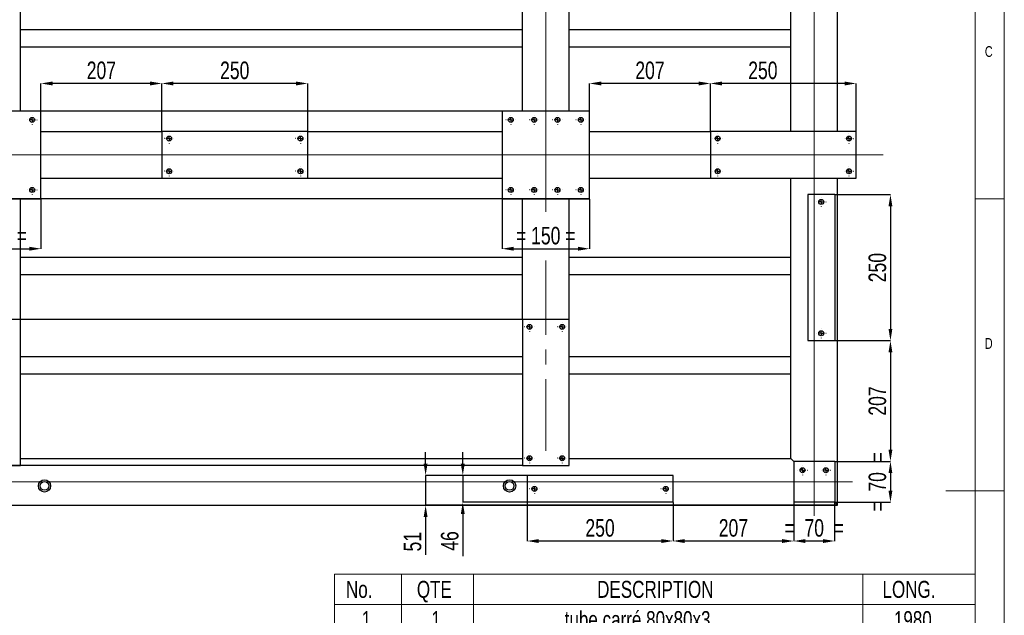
# Model space of a CAD drawing. Header units: millimetres. Extents: x 5 to 3649, y 4 to 418.
# Tile 50 of 105: x 1639 to 1808, y 188 to 290. Entities that reach past the tile are written whole.
import ezdxf

# ---------------------------------------------------------------- set-up
doc = ezdxf.new("R2010")
doc.units = ezdxf.units.MM
doc.header["$PDSIZE"] = -1
doc.linetypes.add('CENTERX2', pattern=[20.32, 12.7, -2.54, 2.54, -2.54])
for name, color, linetype in [('COTES', 1, 'Continuous'), ('NOTES', 6, 'Continuous'), ('TRAIT-FINS', 9, 'Continuous'), ('TRAIT-MIXTES', 3, 'CENTERX2')]:
    doc.layers.add(name, color=color, linetype=linetype)
doc.layers.add('TRAIT-FORT', color=4, linetype='Continuous', lineweight=25)
doc.styles.add('SLDTEXTSTYLE0', font='TXT', dxfattribs={"width": 0.75})
doc.dimstyles.new('SLDDIMSTYLE0', dxfattribs={"dimtxt": 3, "dimasz": 2, "dimexe": 0, "dimexo": 0.0625, "dimgap": 0.75, "dimtad": 1, "dimdec": 0, "dimlfac": 10, "dimrnd": 1e-09, "dimzin": 12, "dimdsep": 46, "dimtxsty": 'SLDTEXTSTYLE0', "dimsah": 1, "dimcen": 0.09, "dimadec": 0, "dimazin": 3, "dimtfac": 1, "dimtdec": 0, "dimtofl": 0, "dimtmove": 0, "dimatfit": 3, "dimfxl": 1, "dimfrac": 2, "dimtolj": 1, "dimtzin": 12, "dimarcsym": 0})
doc.dimstyles.new('SLDDIMSTYLE1', dxfattribs={"dimtxt": 3, "dimasz": 2, "dimexe": 0, "dimexo": 0.0625, "dimgap": 0.75, "dimtad": 1, "dimdec": 0, "dimlfac": 10, "dimrnd": 1e-09, "dimzin": 12, "dimdsep": 46, "dimtxsty": 'SLDTEXTSTYLE0', "dimsah": 1, "dimcen": 0.09, "dimadec": 0, "dimazin": 3, "dimtfac": 1, "dimtdec": 0, "dimtmove": 0, "dimatfit": 0, "dimfxl": 1, "dimfrac": 2, "dimtolj": 1, "dimtzin": 12, "dimarcsym": 0})

# ---------------------------------------------------------------- blocks, each defined once
blk = doc.blocks.new('SW_TABLEANNOTATION_2')
at = {"color": 0, "linetype": 'Continuous', "lineweight": 18}
for p, q in [((0, 0), (0, -123.43)), ((109.8, 0), (0, 0)), ((11.53, 0), (11.53, -5.19)), ((23.87, 0), (23.87, -5.19)), ((90.57, 0), (90.57, -5.19)), ((109.8, -123.43), (109.8, 0)), ((0, -5.19), (109.8, -5.19)), ((11.53, -5.19), (11.53, -123.43)), ((23.87, -5.19), (23.87, -123.43)), ((90.57, -5.19), (90.57, -123.43)), ((0, -10.37), (109.8, -10.37)), ((0, -15.56), (109.8, -15.56)), ((0, -20.74), (109.8, -20.74)), ((0, -25.93), (109.8, -25.93)), ((0, -31.11), (109.8, -31.11)), ((0, -36.3), (109.8, -36.3)), ((0, -41.48), (109.8, -41.48)), ((0, -46.67), (109.8, -46.67)), ((0, -51.85), (109.8, -51.85)), ((0, -57.04), (109.8, -57.04)), ((0, -62.92), (109.8, -62.92)), ((0, -68.8), (109.8, -68.8)), ((0, -74.68), (109.8, -74.68)), ((0, -80.56), (109.8, -80.56)), ((0, -86.44), (109.8, -86.44)), ((0, -92.32), (109.8, -92.32)), ((0, -97.51), (109.8, -97.51)), ((0, -102.69), (109.8, -102.69)), ((0, -107.88), (109.8, -107.88)), ((0, -113.06), (109.8, -113.06)), ((0, -118.25), (109.8, -118.25)), ((0, -123.43), (109.8, -123.43))]:
    blk.add_line(p, q, dxfattribs=at)
at = {"color": 0, "linetype": 'Continuous', "lineweight": 18, "attachment_point": 1, "style": 'SLDTEXTSTYLE0'}
for s, insert, char_height in [('No.', (1.99, -1.14), 2.91), ('QTE', (14.14, -1.14), 2.91), ('DESCRIPTION', (45.03, -1.14), 2.9104), ('LONG.', (93.93, -1.14), 2.91), ('1', (4.69, -6.32), 2.91), ('1', (16.62, -6.32), 2.91), ('tube carré 80x80x3', (39.47, -6.32), 2.9104), ('1980', (95.88, -6.32), 2.91), ('2', (4.69, -11.51), 2.91), ('1', (16.62, -11.51), 2.91), ('tube carré 80x80x3', (39.47, -11.51), 2.9104), ('1980', (95.88, -11.51), 2.91), ('3', (4.69, -16.69), 2.91), ('1', (16.62, -16.69), 2.91), ('tube carré 80x80x3', (39.47, -16.69), 2.9104), ('1490', (95.88, -16.69), 2.91), ('4', (4.69, -21.88), 2.91), ('1', (16.62, -21.88), 2.91), ('tube carré 80x80x3', (39.47, -21.88), 2.9104), ('1490', (95.88, -21.88), 2.91), ('tube carré 80x80x3', (39.47, -27.06), 2.9104), ('5', (4.69, -27.06), 2.91), ('1', (16.62, -27.06), 2.91), ('1330', (95.88, -27.06), 2.91), ('tube carré 80x80x3', (39.47, -32.25), 2.9104), ('6', (4.69, -32.25), 2.91), ('1', (16.62, -32.25), 2.91), ('1330', (95.88, -32.25), 2.91), ('tube carré 80x80x3', (39.47, -37.44), 2.9104), ('7', (4.69, -37.44), 2.91), ('1', (16.62, -37.44), 2.91), ('860', (96.96, -37.44), 2.91), ('tube carré 80x80x3', (39.47, -42.62), 2.9104), ('8', (4.69, -42.62), 2.91), ('1', (16.62, -42.62), 2.91), ('532.55', (94.27, -42.62), 2.91), ('9', (4.69, -47.81), 2.91), ('1', (16.62, -47.81), 2.91), ('tube carré 80x80x3', (39.47, -47.81), 2.9104), ('420', (96.96, -47.81), 2.91), ('10', (3.61, -52.99), 2.91), ('1', (16.62, -52.99), 2.91), ('tube carré 80x80x3', (39.47, -52.99), 2.9104), ('380', (96.96, -52.99), 2.91), ('11', (3.61, -58.17), 2.91), ('5', (16.62, -58.17), 2.91), ('Tube rectangulaire 60x30x3', (31.61, -58.17), 2.9104), ('860', (96.96, -58.17), 2.91), ('12', (3.61, -64.05), 2.91), ('5', (16.62, -64.05), 2.91), ('Tube rectangulaire 60x30x3', (31.61, -64.05), 2.9104), ('420', (96.96, -64.05), 2.91), ('13', (3.61, -69.93), 2.91), ('4', (16.62, -69.93), 2.91), ('Tube rectangulaire 60x30x3', (31.61, -69.93), 2.9104), ('380', (96.96, -69.93), 2.91), ('14', (3.61, -75.81), 2.91), ('1', (16.62, -75.81), 2.91), ('Cornière ailes égales 60X60X6', (29.35, -75.81), 2.9104), ('710', (96.96, -75.81), 2.91), ('15', (3.61, -81.69), 2.91), ('14', (15.55, -81.69), 2.91), ('TUBE 15x21 Lg:80', (41.77, -81.69), 2.9104), ('16', (3.61, -87.57), 2.91), ('1', (16.62, -87.57), 2.91), ('PLATINE Ep:6 240x100', (37.56, -87.57), 2.9104), ('17', (3.61, -93.46), 2.91), ('2', (16.62, -93.46), 2.91), ('PLATINE 150x150x12 DETAIL A', (30.39, -93.46), 2.9104), ('18', (3.61, -98.65), 2.91), ('7', (16.62, -98.65), 2.91), ('PLATINE 250x80x12 DETAIL B', (31.79, -98.65), 2.9104), ('19', (3.61, -103.83), 2.91), ('7', (16.62, -103.83), 2.91), ('PLATINE 250x46x12 DETAIL C', (31.33, -103.83), 2.9104), ('20', (3.61, -109.02), 2.91), ('1', (16.62, -109.02), 2.91), ('21', (3.61, -114.2), 2.91), ('2', (16.62, -114.2), 2.91), ('PLATINE 150x70x12 DETAIL D', (31.46, -114.2), 2.9104), ('22', (3.61, -119.39), 2.91), ('3', (16.62, -119.39), 2.91), ('PLATINE 70x70x12 DETAIL E', (32.94, -119.39), 2.9104)]:
    blk.add_mtext(s, dxfattribs=dict(at, insert=insert, char_height=char_height))
blk = doc.blocks.new('*D2114')
at = {"layer": 'COTES', "color": 0, "lineweight": -2, "transparency": 16777216}
for p, q in [((1736.97, 274.41), (1621.76, 274.41)), ((1621.76, 261.41), (1621.76, 272.41)), ((1736.97, 259.41), (1621.76, 259.41))]:
    blk.add_line(p, q, dxfattribs=at)
at = {"layer": 'COTES', "color": 0, "transparency": 16777216}
for points in [[(1621.42, 272.41), (1622.09, 272.41), (1621.76, 274.41)], [(1621.42, 261.41), (1622.09, 261.41), (1621.76, 259.41)]]:
    blk.add_solid(points, dxfattribs=at)
at = {"layer": 'Defpoints', "color": 0, "transparency": 16777216}
for p in [(1621.76, 274.41), (1737.03, 274.41), (1737.03, 259.41)]:
    blk.add_point(p, dxfattribs=at)
at = {"layer": 'COTES', "color": 0, "transparency": 16777216, "insert": (1618.01, 266.91), "char_height": 3, "attachment_point": 2, "rotation": 90, "style": 'SLDTEXTSTYLE0'}
blk.add_mtext('\\A1;= 150 =', dxfattribs=at)
blk = doc.blocks.new('*D2119')
at = {"layer": 'COTES', "color": 0, "lineweight": -2, "transparency": 16777216}
for p, q in [((1779.1, 235.11), (1788.59, 235.11)), ((1788.59, 233.11), (1788.59, 216.41)), ((1779.1, 214.41), (1788.59, 214.41))]:
    blk.add_line(p, q, dxfattribs=at)
at = {"layer": 'COTES', "color": 0, "transparency": 16777216}
for points in [[(1788.26, 233.11), (1788.92, 233.11), (1788.59, 235.11)], [(1788.26, 216.41), (1788.92, 216.41), (1788.59, 214.41)]]:
    blk.add_solid(points, dxfattribs=at)
at = {"layer": 'Defpoints', "color": 0, "transparency": 16777216}
for p in [(1779.03, 235.11), (1779.03, 214.41), (1788.59, 214.41)]:
    blk.add_point(p, dxfattribs=at)
at = {"layer": 'COTES', "color": 0, "transparency": 16777216, "insert": (1784.84, 224.76), "char_height": 3, "attachment_point": 2, "rotation": 90, "style": 'SLDTEXTSTYLE0'}
blk.add_mtext('\\A1;207', dxfattribs=at)
blk = doc.blocks.new('*D2120')
at = {"layer": 'COTES', "color": 0, "lineweight": -2, "transparency": 16777216}
for p, q in [((1779.1, 214.41), (1788.59, 214.41)), ((1788.59, 212.41), (1788.59, 209.41)), ((1779.1, 207.41), (1788.59, 207.41))]:
    blk.add_line(p, q, dxfattribs=at)
at = {"layer": 'COTES', "color": 0, "transparency": 16777216}
for points in [[(1788.26, 212.41), (1788.92, 212.41), (1788.59, 214.41)], [(1788.26, 209.41), (1788.92, 209.41), (1788.59, 207.41)]]:
    blk.add_solid(points, dxfattribs=at)
at = {"layer": 'Defpoints', "color": 0, "transparency": 16777216}
for p in [(1779.03, 214.41), (1779.03, 207.41), (1788.59, 207.41)]:
    blk.add_point(p, dxfattribs=at)
at = {"layer": 'COTES', "color": 0, "transparency": 16777216, "insert": (1784.84, 210.91), "char_height": 3, "attachment_point": 2, "rotation": 90, "style": 'SLDTEXTSTYLE0'}
blk.add_mtext('\\A1;=  70  =', dxfattribs=at)
blk = doc.blocks.new('*D2121')
at = {"layer": 'COTES', "color": 0, "lineweight": -2, "transparency": 16777216}
for p, q in [((1643.03, 274.47), (1643.03, 279.15)), ((1661.73, 279.15), (1645.03, 279.15)), ((1663.73, 270.97), (1663.73, 279.15))]:
    blk.add_line(p, q, dxfattribs=at)
at = {"layer": 'COTES', "color": 0, "transparency": 16777216}
for points in [[(1645.03, 279.48), (1645.03, 278.81), (1643.03, 279.15)], [(1661.73, 279.48), (1661.73, 278.81), (1663.73, 279.15)]]:
    blk.add_solid(points, dxfattribs=at)
at = {"layer": 'Defpoints', "color": 0, "transparency": 16777216}
for p in [(1643.03, 279.15), (1643.03, 274.41), (1663.73, 270.91)]:
    blk.add_point(p, dxfattribs=at)
at = {"layer": 'COTES', "color": 0, "transparency": 16777216, "insert": (1653.38, 282.9), "char_height": 3, "attachment_point": 2, "style": 'SLDTEXTSTYLE0'}
blk.add_mtext('\\A1;207', dxfattribs=at)
blk = doc.blocks.new('*D2122')
at = {"layer": 'COTES', "color": 0, "lineweight": -2, "transparency": 16777216}
for p, q in [((1663.73, 270.97), (1663.73, 279.15)), ((1686.73, 279.15), (1665.73, 279.15)), ((1688.73, 270.97), (1688.73, 279.15))]:
    blk.add_line(p, q, dxfattribs=at)
at = {"layer": 'COTES', "color": 0, "transparency": 16777216}
for points in [[(1665.73, 279.48), (1665.73, 278.81), (1663.73, 279.15)], [(1686.73, 279.48), (1686.73, 278.81), (1688.73, 279.15)]]:
    blk.add_solid(points, dxfattribs=at)
at = {"layer": 'Defpoints', "color": 0, "transparency": 16777216}
for p in [(1663.73, 279.15), (1663.73, 270.91), (1688.73, 270.91)]:
    blk.add_point(p, dxfattribs=at)
at = {"layer": 'COTES', "color": 0, "transparency": 16777216, "insert": (1676.23, 282.9), "char_height": 3, "attachment_point": 2, "style": 'SLDTEXTSTYLE0'}
blk.add_mtext('\\A1;250', dxfattribs=at)
blk = doc.blocks.new('*D2123')
at = {"layer": 'COTES', "color": 0, "lineweight": -2, "transparency": 16777216}
for p, q in [((1737.03, 274.47), (1737.03, 279.15)), ((1755.73, 279.15), (1739.03, 279.15)), ((1757.73, 270.97), (1757.73, 279.15))]:
    blk.add_line(p, q, dxfattribs=at)
at = {"layer": 'COTES', "color": 0, "transparency": 16777216}
for points in [[(1739.03, 279.48), (1739.03, 278.81), (1737.03, 279.15)], [(1755.73, 279.48), (1755.73, 278.81), (1757.73, 279.15)]]:
    blk.add_solid(points, dxfattribs=at)
at = {"layer": 'Defpoints', "color": 0, "transparency": 16777216}
for p in [(1737.03, 279.15), (1737.03, 274.41), (1757.73, 270.91)]:
    blk.add_point(p, dxfattribs=at)
at = {"layer": 'COTES', "color": 0, "transparency": 16777216, "insert": (1747.38, 282.9), "char_height": 3, "attachment_point": 2, "style": 'SLDTEXTSTYLE0'}
blk.add_mtext('\\A1;207', dxfattribs=at)
blk = doc.blocks.new('*D2124')
at = {"layer": 'COTES', "color": 0, "lineweight": -2, "transparency": 16777216}
for p, q in [((1757.73, 270.97), (1757.73, 279.15)), ((1780.73, 279.15), (1759.73, 279.15)), ((1782.73, 270.97), (1782.73, 279.15))]:
    blk.add_line(p, q, dxfattribs=at)
at = {"layer": 'COTES', "color": 0, "transparency": 16777216}
for points in [[(1759.73, 279.48), (1759.73, 278.81), (1757.73, 279.15)], [(1780.73, 279.48), (1780.73, 278.81), (1782.73, 279.15)]]:
    blk.add_solid(points, dxfattribs=at)
at = {"layer": 'Defpoints', "color": 0, "transparency": 16777216}
for p in [(1757.73, 279.15), (1757.73, 270.91), (1782.73, 270.91)]:
    blk.add_point(p, dxfattribs=at)
at = {"layer": 'COTES', "color": 0, "transparency": 16777216, "insert": (1766.73, 282.9), "char_height": 3, "attachment_point": 2, "style": 'SLDTEXTSTYLE0'}
blk.add_mtext('\\A1;250', dxfattribs=at)
blk = doc.blocks.new('*D2125')
at = {"layer": 'COTES', "color": 0, "lineweight": -2, "transparency": 16777216}
for p, q in [((1628.03, 259.35), (1628.03, 250.84)), ((1643.03, 259.35), (1643.03, 250.84)), ((1630.03, 250.84), (1641.03, 250.84))]:
    blk.add_line(p, q, dxfattribs=at)
at = {"layer": 'COTES', "color": 0, "transparency": 16777216}
for points in [[(1630.03, 251.18), (1630.03, 250.51), (1628.03, 250.84)], [(1641.03, 251.18), (1641.03, 250.51), (1643.03, 250.84)]]:
    blk.add_solid(points, dxfattribs=at)
at = {"layer": 'Defpoints', "color": 0, "transparency": 16777216}
for p in [(1628.03, 259.41), (1643.03, 259.41), (1643.03, 250.84)]:
    blk.add_point(p, dxfattribs=at)
at = {"layer": 'COTES', "color": 0, "transparency": 16777216, "insert": (1635.53, 254.59), "char_height": 3, "attachment_point": 2, "style": 'SLDTEXTSTYLE0'}
blk.add_mtext('\\A1;= 150 =', dxfattribs=at)
blk = doc.blocks.new('*D2126')
at = {"layer": 'COTES', "color": 0, "lineweight": -2, "transparency": 16777216}
for p, q in [((1722.03, 259.35), (1722.03, 250.84)), ((1737.03, 259.35), (1737.03, 250.84)), ((1724.03, 250.84), (1735.03, 250.84))]:
    blk.add_line(p, q, dxfattribs=at)
at = {"layer": 'COTES', "color": 0, "transparency": 16777216}
for points in [[(1724.03, 251.18), (1724.03, 250.51), (1722.03, 250.84)], [(1735.03, 251.18), (1735.03, 250.51), (1737.03, 250.84)]]:
    blk.add_solid(points, dxfattribs=at)
at = {"layer": 'Defpoints', "color": 0, "transparency": 16777216}
for p in [(1722.03, 259.41), (1737.03, 259.41), (1737.03, 250.84)]:
    blk.add_point(p, dxfattribs=at)
at = {"layer": 'COTES', "color": 0, "transparency": 16777216, "insert": (1729.53, 254.59), "char_height": 3, "attachment_point": 2, "style": 'SLDTEXTSTYLE0'}
blk.add_mtext('\\A1;= 150 =', dxfattribs=at)
blk = doc.blocks.new('*D2127')
at = {"layer": 'COTES', "color": 0, "lineweight": -2, "transparency": 16777216}
for p, q in [((1779.1, 260.11), (1788.59, 260.11)), ((1788.59, 258.11), (1788.59, 237.11)), ((1779.1, 235.11), (1788.59, 235.11))]:
    blk.add_line(p, q, dxfattribs=at)
at = {"layer": 'COTES', "color": 0, "transparency": 16777216}
for points in [[(1788.26, 258.11), (1788.92, 258.11), (1788.59, 260.11)], [(1788.26, 237.11), (1788.92, 237.11), (1788.59, 235.11)]]:
    blk.add_solid(points, dxfattribs=at)
at = {"layer": 'Defpoints', "color": 0, "transparency": 16777216}
for p in [(1779.03, 260.11), (1779.03, 235.11), (1788.59, 235.11)]:
    blk.add_point(p, dxfattribs=at)
at = {"layer": 'COTES', "color": 0, "transparency": 16777216, "insert": (1784.84, 247.61), "char_height": 3, "attachment_point": 2, "rotation": 90, "style": 'SLDTEXTSTYLE0'}
blk.add_mtext('\\A1;250', dxfattribs=at)
blk = doc.blocks.new('*D2131')
at = {"layer": 'COTES', "color": 0, "lineweight": -2, "transparency": 16777216}
for p, q in [((1726.33, 207.35), (1726.33, 200.78)), ((1751.33, 207.35), (1751.33, 200.78)), ((1749.33, 200.78), (1728.33, 200.78))]:
    blk.add_line(p, q, dxfattribs=at)
at = {"layer": 'COTES', "color": 0, "transparency": 16777216}
for points in [[(1728.33, 201.11), (1728.33, 200.44), (1726.33, 200.78)], [(1749.33, 201.11), (1749.33, 200.44), (1751.33, 200.78)]]:
    blk.add_solid(points, dxfattribs=at)
at = {"layer": 'Defpoints', "color": 0, "transparency": 16777216}
for p in [(1726.33, 207.41), (1751.33, 207.41), (1726.33, 200.78)]:
    blk.add_point(p, dxfattribs=at)
at = {"layer": 'COTES', "color": 0, "transparency": 16777216, "insert": (1738.83, 204.53), "char_height": 3, "attachment_point": 2, "style": 'SLDTEXTSTYLE0'}
blk.add_mtext('\\A1;250', dxfattribs=at)
blk = doc.blocks.new('*D2132')
at = {"layer": 'COTES', "color": 0, "lineweight": -2, "transparency": 16777216}
for p, q in [((1751.33, 207.35), (1751.33, 200.78)), ((1772.03, 207.35), (1772.03, 200.78)), ((1770.03, 200.78), (1753.33, 200.78))]:
    blk.add_line(p, q, dxfattribs=at)
at = {"layer": 'COTES', "color": 0, "transparency": 16777216}
for points in [[(1753.33, 201.11), (1753.33, 200.44), (1751.33, 200.78)], [(1770.03, 201.11), (1770.03, 200.44), (1772.03, 200.78)]]:
    blk.add_solid(points, dxfattribs=at)
at = {"layer": 'Defpoints', "color": 0, "transparency": 16777216}
for p in [(1751.33, 207.41), (1772.03, 207.41), (1751.33, 200.78)]:
    blk.add_point(p, dxfattribs=at)
at = {"layer": 'COTES', "color": 0, "transparency": 16777216, "insert": (1761.68, 204.53), "char_height": 3, "attachment_point": 2, "style": 'SLDTEXTSTYLE0'}
blk.add_mtext('\\A1;207', dxfattribs=at)
blk = doc.blocks.new('*D2133')
at = {"layer": 'COTES', "color": 0, "lineweight": -2, "transparency": 16777216}
for p, q in [((1772.03, 207.35), (1772.03, 200.78)), ((1779.03, 207.35), (1779.03, 200.78)), ((1777.03, 200.78), (1774.03, 200.78))]:
    blk.add_line(p, q, dxfattribs=at)
at = {"layer": 'COTES', "color": 0, "transparency": 16777216}
for points in [[(1774.03, 201.11), (1774.03, 200.44), (1772.03, 200.78)], [(1777.03, 201.11), (1777.03, 200.44), (1779.03, 200.78)]]:
    blk.add_solid(points, dxfattribs=at)
at = {"layer": 'Defpoints', "color": 0, "transparency": 16777216}
for p in [(1772.03, 207.41), (1779.03, 207.41), (1772.03, 200.78)]:
    blk.add_point(p, dxfattribs=at)
at = {"layer": 'COTES', "color": 0, "transparency": 16777216, "insert": (1775.53, 204.53), "char_height": 3, "attachment_point": 2, "style": 'SLDTEXTSTYLE0'}
blk.add_mtext('\\A1;=  70  =', dxfattribs=at)
blk = doc.blocks.new('*D2140')
at = {"layer": 'COTES', "color": 0, "lineweight": -2, "transparency": 16777216}
for p, q in [((1715.31, 214.01), (1715.31, 216.01)), ((1726.27, 212.01), (1715.31, 212.01)), ((1715.31, 212.01), (1715.31, 207.41)), ((1726.27, 207.41), (1715.31, 207.41)), ((1715.31, 205.41), (1715.31, 198.16))]:
    blk.add_line(p, q, dxfattribs=at)
at = {"layer": 'COTES', "color": 0, "transparency": 16777216}
for points in [[(1714.97, 214.01), (1715.64, 214.01), (1715.31, 212.01)], [(1714.97, 205.41), (1715.64, 205.41), (1715.31, 207.41)]]:
    blk.add_solid(points, dxfattribs=at)
at = {"layer": 'Defpoints', "color": 0, "transparency": 16777216}
for p in [(1726.33, 212.01), (1715.31, 207.41), (1726.33, 207.41)]:
    blk.add_point(p, dxfattribs=at)
at = {"layer": 'COTES', "color": 0, "transparency": 16777216, "insert": (1711.56, 200.79), "char_height": 3, "attachment_point": 2, "rotation": 90, "style": 'SLDTEXTSTYLE0'}
blk.add_mtext('\\A1;46', dxfattribs=at)
blk = doc.blocks.new('*D2141')
at = {"layer": 'COTES', "color": 0, "lineweight": -2, "transparency": 16777216}
for p, q in [((1708.94, 214.01), (1708.94, 216.01)), ((1726.27, 212.01), (1708.94, 212.01)), ((1708.94, 212.01), (1708.94, 206.91)), ((1779.47, 206.91), (1708.94, 206.91)), ((1708.94, 204.91), (1708.94, 198.41))]:
    blk.add_line(p, q, dxfattribs=at)
at = {"layer": 'COTES', "color": 0, "transparency": 16777216}
for points in [[(1708.61, 214.01), (1709.27, 214.01), (1708.94, 212.01)], [(1708.61, 204.91), (1709.27, 204.91), (1708.94, 206.91)]]:
    blk.add_solid(points, dxfattribs=at)
at = {"layer": 'Defpoints', "color": 0, "transparency": 16777216}
for p in [(1726.33, 212.01), (1708.94, 206.91), (1779.53, 206.91)]:
    blk.add_point(p, dxfattribs=at)
at = {"layer": 'COTES', "color": 0, "transparency": 16777216, "insert": (1705.19, 200.66), "char_height": 3, "attachment_point": 2, "rotation": 90, "style": 'SLDTEXTSTYLE0'}
blk.add_mtext('\\A1;51', dxfattribs=at)
blk = doc.blocks.new('*D2145')
at = {"layer": 'COTES', "color": 0, "lineweight": -2, "transparency": 16777216}
for p, q in [((1725.47, 238.71), (1621.76, 238.71)), ((1621.76, 236.71), (1621.76, 215.71)), ((1725.47, 213.71), (1621.76, 213.71))]:
    blk.add_line(p, q, dxfattribs=at)
at = {"layer": 'COTES', "color": 0, "transparency": 16777216}
for points in [[(1621.42, 236.71), (1622.09, 236.71), (1621.76, 238.71)], [(1621.42, 215.71), (1622.09, 215.71), (1621.76, 213.71)]]:
    blk.add_solid(points, dxfattribs=at)
at = {"layer": 'Defpoints', "color": 0, "transparency": 16777216}
for p in [(1725.53, 238.71), (1621.76, 213.71), (1725.53, 213.71)]:
    blk.add_point(p, dxfattribs=at)
at = {"layer": 'COTES', "color": 0, "transparency": 16777216, "insert": (1618.01, 222.97), "char_height": 3, "attachment_point": 2, "rotation": 90, "style": 'SLDTEXTSTYLE0'}
blk.add_mtext('\\A1;250', dxfattribs=at)
blk = doc.blocks.new('SW_CENTERMARKSYMBOL_238')
at = {"layer": 'TRAIT-MIXTES', "color": 0}
for p, q in [((-0.8, 0), (-0.825, 0)), ((0, 0), (-0.4, 0)), ((0, 0.8), (0, 0.825)), ((0, 0), (0, 0.4)), ((0, 0), (0, -0.4)), ((0, 0), (0.4, 0)), ((0.8, 0), (0.825, 0)), ((0, -0.8), (0, -0.825))]:
    blk.add_line(p, q, dxfattribs=at)
blk = doc.blocks.new('SW_CENTERMARKSYMBOL_239')
at = {"layer": 'TRAIT-MIXTES', "color": 0}
for p, q in [((-0.8, 0), (-0.825, 0)), ((0, 0), (-0.4, 0)), ((0, 0.8), (0, 0.825)), ((0, 0), (0, 0.4)), ((0, 0), (0, -0.4)), ((0, 0), (0.4, 0)), ((0.8, 0), (0.825, 0)), ((0, -0.8), (0, -0.825))]:
    blk.add_line(p, q, dxfattribs=at)
blk = doc.blocks.new('SW_CENTERMARKSYMBOL_248')
at = {"layer": 'TRAIT-MIXTES', "color": 0}
for p, q in [((-0.8, 0), (-0.825, 0)), ((0, 0), (-0.4, 0)), ((0, 0.8), (0, 0.825)), ((0, 0), (0, 0.4)), ((0, 0), (0, -0.4)), ((0, 0), (0.4, 0)), ((0.8, 0), (0.825, 0)), ((0, -0.8), (0, -0.825))]:
    blk.add_line(p, q, dxfattribs=at)
blk = doc.blocks.new('SW_CENTERMARKSYMBOL_249')
at = {"layer": 'TRAIT-MIXTES', "color": 0}
for p, q in [((-0.8, 0), (-0.825, 0)), ((0, 0), (-0.4, 0)), ((0, 0.8), (0, 0.825)), ((0, 0), (0, 0.4)), ((0, 0), (0, -0.4)), ((0, 0), (0.4, 0)), ((0.8, 0), (0.825, 0)), ((0, -0.8), (0, -0.825))]:
    blk.add_line(p, q, dxfattribs=at)
blk = doc.blocks.new('SW_CENTERMARKSYMBOL_262')
at = {"layer": 'TRAIT-MIXTES', "color": 0}
for p, q in [((-0.8, 0), (-0.825, 0)), ((0, 0), (-0.4, 0)), ((0, 0.8), (0, 0.825)), ((0, 0), (0, 0.4)), ((0, 0), (0, -0.4)), ((0, 0), (0.4, 0)), ((0.8, 0), (0.825, 0)), ((0, -0.8), (0, -0.825))]:
    blk.add_line(p, q, dxfattribs=at)
blk = doc.blocks.new('SW_CENTERMARKSYMBOL_263')
at = {"layer": 'TRAIT-MIXTES', "color": 0}
for p, q in [((-0.8, 0), (-0.825, 0)), ((0, 0), (-0.4, 0)), ((0, 0.8), (0, 0.825)), ((0, 0), (0, 0.4)), ((0, 0), (0, -0.4)), ((0, 0), (0.4, 0)), ((0.8, 0), (0.825, 0)), ((0, -0.8), (0, -0.825))]:
    blk.add_line(p, q, dxfattribs=at)
blk = doc.blocks.new('SW_CENTERMARKSYMBOL_272')
at = {"layer": 'TRAIT-MIXTES', "color": 0}
for p, q in [((-0.8, 0), (-0.825, 0)), ((0, 0), (-0.4, 0)), ((0, 0.8), (0, 0.825)), ((0, 0), (0, 0.4)), ((0, 0), (0, -0.4)), ((0, 0), (0.4, 0)), ((0.8, 0), (0.825, 0)), ((0, -0.8), (0, -0.825))]:
    blk.add_line(p, q, dxfattribs=at)
blk = doc.blocks.new('SW_CENTERMARKSYMBOL_273')
at = {"layer": 'TRAIT-MIXTES', "color": 0}
for p, q in [((-0.8, 0), (-0.825, 0)), ((0, 0), (-0.4, 0)), ((0, 0.8), (0, 0.825)), ((0, 0), (0, 0.4)), ((0, 0), (0, -0.4)), ((0, 0), (0.4, 0)), ((0.8, 0), (0.825, 0)), ((0, -0.8), (0, -0.825))]:
    blk.add_line(p, q, dxfattribs=at)
blk = doc.blocks.new('SW_CENTERMARKSYMBOL_274')
at = {"layer": 'TRAIT-MIXTES', "color": 0}
for p, q in [((-0.8, 0), (-0.825, 0)), ((0, 0), (-0.4, 0)), ((0, 0.8), (0, 0.825)), ((0, 0), (0, 0.4)), ((0, 0), (0, -0.4)), ((0, 0), (0.4, 0)), ((0.8, 0), (0.825, 0)), ((0, -0.8), (0, -0.825))]:
    blk.add_line(p, q, dxfattribs=at)
blk = doc.blocks.new('SW_CENTERMARKSYMBOL_275')
at = {"layer": 'TRAIT-MIXTES', "color": 0}
for p, q in [((-0.8, 0), (-0.825, 0)), ((0, 0), (-0.4, 0)), ((0, 0.8), (0, 0.825)), ((0, 0), (0, 0.4)), ((0, 0), (0, -0.4)), ((0, 0), (0.4, 0)), ((0.8, 0), (0.825, 0)), ((0, -0.8), (0, -0.825))]:
    blk.add_line(p, q, dxfattribs=at)
blk = doc.blocks.new('SW_CENTERMARKSYMBOL_276')
at = {"layer": 'TRAIT-MIXTES', "color": 0}
for p, q in [((-0.8, 0), (-0.825, 0)), ((0, 0), (-0.4, 0)), ((0, 0.8), (0, 0.825)), ((0, 0), (0, 0.4)), ((0, 0), (0, -0.4)), ((0, 0), (0.4, 0)), ((0.8, 0), (0.825, 0)), ((0, -0.8), (0, -0.825))]:
    blk.add_line(p, q, dxfattribs=at)
blk = doc.blocks.new('SW_CENTERMARKSYMBOL_277')
at = {"layer": 'TRAIT-MIXTES', "color": 0}
for p, q in [((-0.8, 0), (-0.825, 0)), ((0, 0), (-0.4, 0)), ((0, 0.8), (0, 0.825)), ((0, 0), (0, 0.4)), ((0, 0), (0, -0.4)), ((0, 0), (0.4, 0)), ((0.8, 0), (0.825, 0)), ((0, -0.8), (0, -0.825))]:
    blk.add_line(p, q, dxfattribs=at)
blk = doc.blocks.new('SW_CENTERMARKSYMBOL_278')
at = {"layer": 'TRAIT-MIXTES', "color": 0}
for p, q in [((-0.8, 0), (-0.825, 0)), ((0, 0), (-0.4, 0)), ((0, 0.8), (0, 0.825)), ((0, 0), (0, 0.4)), ((0, 0), (0, -0.4)), ((0, 0), (0.4, 0)), ((0.8, 0), (0.825, 0)), ((0, -0.8), (0, -0.825))]:
    blk.add_line(p, q, dxfattribs=at)
blk = doc.blocks.new('SW_CENTERMARKSYMBOL_279')
at = {"layer": 'TRAIT-MIXTES', "color": 0}
for p, q in [((-0.8, 0), (-0.825, 0)), ((0, 0), (-0.4, 0)), ((0, 0.8), (0, 0.825)), ((0, 0), (0, 0.4)), ((0, 0), (0, -0.4)), ((0, 0), (0.4, 0)), ((0.8, 0), (0.825, 0)), ((0, -0.8), (0, -0.825))]:
    blk.add_line(p, q, dxfattribs=at)
blk = doc.blocks.new('SW_CENTERMARKSYMBOL_280')
at = {"layer": 'TRAIT-MIXTES', "color": 0}
for p, q in [((-0.8, 0), (-0.825, 0)), ((0, 0), (-0.4, 0)), ((0, 0.8), (0, 0.825)), ((0, 0), (0, 0.4)), ((0, 0), (0, -0.4)), ((0, 0), (0.4, 0)), ((0.8, 0), (0.825, 0)), ((0, -0.8), (0, -0.825))]:
    blk.add_line(p, q, dxfattribs=at)
blk = doc.blocks.new('SW_CENTERMARKSYMBOL_281')
at = {"layer": 'TRAIT-MIXTES', "color": 0}
for p, q in [((-0.8, 0), (-0.825, 0)), ((0, 0), (-0.4, 0)), ((0, 0.8), (0, 0.825)), ((0, 0), (0, 0.4)), ((0, 0), (0, -0.4)), ((0, 0), (0.4, 0)), ((0.8, 0), (0.825, 0)), ((0, -0.8), (0, -0.825))]:
    blk.add_line(p, q, dxfattribs=at)
blk = doc.blocks.new('SW_CENTERMARKSYMBOL_288')
at = {"layer": 'TRAIT-MIXTES', "color": 0}
for p, q in [((-0.8, 0), (-0.825, 0)), ((0, 0), (-0.4, 0)), ((0, 0.8), (0, 0.825)), ((0, 0), (0, 0.4)), ((0, 0), (0, -0.4)), ((0, 0), (0.4, 0)), ((0.8, 0), (0.825, 0)), ((0, -0.8), (0, -0.825))]:
    blk.add_line(p, q, dxfattribs=at)
blk = doc.blocks.new('SW_CENTERMARKSYMBOL_289')
at = {"layer": 'TRAIT-MIXTES', "color": 0}
for p, q in [((-0.8, 0), (-0.825, 0)), ((0, 0), (-0.4, 0)), ((0, 0.8), (0, 0.825)), ((0, 0), (0, 0.4)), ((0, 0), (0, -0.4)), ((0, 0), (0.4, 0)), ((0.8, 0), (0.825, 0)), ((0, -0.8), (0, -0.825))]:
    blk.add_line(p, q, dxfattribs=at)
blk = doc.blocks.new('SW_CENTERMARKSYMBOL_290')
at = {"layer": 'TRAIT-MIXTES', "color": 0}
for p, q in [((-0.8, 0), (-0.825, 0)), ((0, 0), (-0.4, 0)), ((0, 0.8), (0, 0.825)), ((0, 0), (0, 0.4)), ((0, 0), (0, -0.4)), ((0, 0), (0.4, 0)), ((0.8, 0), (0.825, 0)), ((0, -0.8), (0, -0.825))]:
    blk.add_line(p, q, dxfattribs=at)
blk = doc.blocks.new('SW_CENTERMARKSYMBOL_291')
at = {"layer": 'TRAIT-MIXTES', "color": 0}
for p, q in [((-0.8, 0), (-0.825, 0)), ((0, 0), (-0.4, 0)), ((0, 0.8), (0, 0.825)), ((0, 0), (0, 0.4)), ((0, 0), (0, -0.4)), ((0, 0), (0.4, 0)), ((0.8, 0), (0.825, 0)), ((0, -0.8), (0, -0.825))]:
    blk.add_line(p, q, dxfattribs=at)
blk = doc.blocks.new('SW_CENTERMARKSYMBOL_292')
at = {"layer": 'TRAIT-MIXTES', "color": 0}
for p, q in [((-0.8, 0), (-0.825, 0)), ((0, 0), (-0.4, 0)), ((0, 0.8), (0, 0.825)), ((0, 0), (0, 0.4)), ((0, 0), (0, -0.4)), ((0, 0), (0.4, 0)), ((0.8, 0), (0.825, 0)), ((0, -0.8), (0, -0.825))]:
    blk.add_line(p, q, dxfattribs=at)
blk = doc.blocks.new('SW_CENTERMARKSYMBOL_293')
at = {"layer": 'TRAIT-MIXTES', "color": 0}
for p, q in [((-0.8, 0), (-0.825, 0)), ((0, 0), (-0.4, 0)), ((0, 0.8), (0, 0.825)), ((0, 0), (0, 0.4)), ((0, 0), (0, -0.4)), ((0, 0), (0.4, 0)), ((0.8, 0), (0.825, 0)), ((0, -0.8), (0, -0.825))]:
    blk.add_line(p, q, dxfattribs=at)
blk = doc.blocks.new('SW_CENTERMARKSYMBOL_294')
at = {"layer": 'TRAIT-MIXTES', "color": 0}
for p, q in [((-0.8, 0), (-0.825, 0)), ((0, 0), (-0.4, 0)), ((0, 0.8), (0, 0.825)), ((0, 0), (0, 0.4)), ((0, 0), (0, -0.4)), ((0, 0), (0.4, 0)), ((0.8, 0), (0.825, 0)), ((0, -0.8), (0, -0.825))]:
    blk.add_line(p, q, dxfattribs=at)
blk = doc.blocks.new('SW_CENTERMARKSYMBOL_295')
at = {"layer": 'TRAIT-MIXTES', "color": 0}
for p, q in [((-0.8, 0), (-0.825, 0)), ((0, 0), (-0.4, 0)), ((0, 0.8), (0, 0.825)), ((0, 0), (0, 0.4)), ((0, 0), (0, -0.4)), ((0, 0), (0.4, 0)), ((0.8, 0), (0.825, 0)), ((0, -0.8), (0, -0.825))]:
    blk.add_line(p, q, dxfattribs=at)
blk = doc.blocks.new('SW_CENTERMARKSYMBOL_296')
at = {"layer": 'TRAIT-MIXTES', "color": 0}
for p, q in [((-0.8, 0), (-0.825, 0)), ((0, 0), (-0.4, 0)), ((0, 0.8), (0, 0.825)), ((0, 0), (0, 0.4)), ((0, 0), (0, -0.4)), ((0, 0), (0.4, 0)), ((0.8, 0), (0.825, 0)), ((0, -0.8), (0, -0.825))]:
    blk.add_line(p, q, dxfattribs=at)
blk = doc.blocks.new('SW_CENTERMARKSYMBOL_297')
at = {"layer": 'TRAIT-MIXTES', "color": 0}
for p, q in [((-0.8, 0), (-0.825, 0)), ((0, 0), (-0.4, 0)), ((0, 0.8), (0, 0.825)), ((0, 0), (0, 0.4)), ((0, 0), (0, -0.4)), ((0, 0), (0.4, 0)), ((0.8, 0), (0.825, 0)), ((0, -0.8), (0, -0.825))]:
    blk.add_line(p, q, dxfattribs=at)
blk = doc.blocks.new('SW_CENTERMARKSYMBOL_298')
at = {"layer": 'TRAIT-MIXTES', "color": 0}
for p, q in [((-0.8, 0), (-0.825, 0)), ((0, 0), (-0.4, 0)), ((0, 0.8), (0, 0.825)), ((0, 0), (0, 0.4)), ((0, 0), (0, -0.4)), ((0, 0), (0.4, 0)), ((0.8, 0), (0.825, 0)), ((0, -0.8), (0, -0.825))]:
    blk.add_line(p, q, dxfattribs=at)
blk = doc.blocks.new('SW_CENTERMARKSYMBOL_299')
at = {"layer": 'TRAIT-MIXTES', "color": 0}
for p, q in [((-0.8, 0), (-0.825, 0)), ((0, 0), (-0.4, 0)), ((0, 0.8), (0, 0.825)), ((0, 0), (0, 0.4)), ((0, 0), (0, -0.4)), ((0, 0), (0.4, 0)), ((0.8, 0), (0.825, 0)), ((0, -0.8), (0, -0.825))]:
    blk.add_line(p, q, dxfattribs=at)

msp = doc.modelspace()

# ---------------------------------------------------------------- linework, layer by layer
at = {"lineweight": 18}
for p, q in [((1808.100449, 4.377231), (1808.100449, 414.377231)), ((1803.100449, 9.377231), (1803.100449, 409.377231)), ((1803.100449, 259.377231), (1808.100449, 259.377231)), ((1808.100449, 209.377231), (1798.100449, 209.377231))]:
    msp.add_line(p, q, dxfattribs=at)
at = {"layer": 'TRAIT-FINS', "lineweight": 18}
for p, q in [((1775.533451, 205.065475), (1775.533451, 347.911435)), ((1729.533451, 257.139397), (1729.533451, 341.485711)), ((1624.40002, 266.911435), (1787.367463, 266.911435)), ((1579.023915, 210.911435), (1782.061793, 210.911435))]:
    msp.add_line(p, q, dxfattribs=at)
at = {"layer": 'TRAIT-FORT', "lineweight": 25}
for p, q in [((1779.533451, 270.911435), (1779.533451, 355.911435)), ((1771.533451, 270.911435), (1771.533451, 310.25458)), ((1639.533451, 274.411435), (1639.533451, 295.111435)), ((1725.533451, 274.411435), (1725.533451, 295.111435)), ((1733.533451, 274.411435), (1733.533451, 295.111435)), ((1639.533451, 288.411435), (1725.533451, 288.411435)), ((1733.533451, 288.411435), (1771.533451, 288.411435)), ((1639.533451, 285.411435), (1725.533451, 285.411435)), ((1733.533451, 285.411435), (1771.533451, 285.411435)), ((1643.033451, 274.411435), (1628.033451, 274.411435)), ((1643.033451, 259.411435), (1643.033451, 274.411435)), ((1737.033451, 274.411435), (1722.033451, 274.411435)), ((1722.033451, 274.411435), (1722.033451, 259.411435)), ((1737.033451, 259.411435), (1737.033451, 274.411435)), ((1643.033451, 270.911435), (1663.733451, 270.911435)), ((1663.733451, 270.911435), (1663.733451, 262.911435)), ((1688.733451, 270.911435), (1663.733451, 270.911435)), ((1688.733451, 270.911435), (1722.033451, 270.911435)), ((1688.733451, 262.911435), (1688.733451, 270.911435)), ((1737.033451, 270.911435), (1757.733451, 270.911435)), ((1782.733451, 270.911435), (1757.733451, 270.911435)), ((1757.733451, 270.911435), (1757.733451, 262.911435)), ((1782.733451, 262.911435), (1782.733451, 270.911435)), ((1643.033451, 262.911435), (1663.733451, 262.911435)), ((1663.733451, 262.911435), (1688.733451, 262.911435)), ((1688.733451, 262.911435), (1722.033451, 262.911435)), ((1737.033451, 262.911435), (1757.733451, 262.911435)), ((1757.733451, 262.911435), (1782.733451, 262.911435)), ((1771.533451, 214.911435), (1771.533451, 262.911435)), ((1779.533451, 206.911435), (1779.533451, 262.911435)), ((1779.033451, 260.111435), (1774.433451, 260.111435)), ((1774.433451, 260.111435), (1774.433451, 235.111435)), ((1779.033451, 260.111435), (1779.033451, 235.111435)), ((1628.033451, 259.411435), (1643.033451, 259.411435)), ((1639.533451, 238.711435), (1639.533451, 259.411435)), ((1722.033451, 259.411435), (1737.033451, 259.411435)), ((1725.533451, 238.711435), (1725.533451, 259.411435)), ((1733.533451, 238.711435), (1733.533451, 259.411435)), ((1639.533451, 249.411435), (1725.533451, 249.411435)), ((1733.533451, 249.411435), (1771.533451, 249.411435)), ((1639.533451, 246.411435), (1725.533451, 246.411435)), ((1733.533451, 246.411435), (1771.533451, 246.411435)), ((1639.533451, 238.711435), (1631.533451, 238.711435)), ((1639.533451, 213.711435), (1639.533451, 238.711435)), ((1733.533451, 238.711435), (1725.533451, 238.711435)), ((1725.533451, 238.711435), (1725.533451, 213.711435)), ((1733.533451, 213.711435), (1733.533451, 238.711435)), ((1774.433451, 235.111435), (1779.033451, 235.111435)), ((1639.533451, 232.411435), (1725.533451, 232.411435)), ((1733.533451, 232.411435), (1771.533451, 232.411435)), ((1639.533451, 229.411435), (1725.533451, 229.411435)), ((1733.533451, 229.411435), (1771.533451, 229.411435)), ((1639.533451, 214.911435), (1725.533451, 214.911435)), ((1726.311402, 214.911435), (1727.155499, 214.911435)), ((1731.911402, 214.911435), (1732.755499, 214.911435)), ((1733.533451, 214.911435), (1771.533451, 214.911435)), ((1771.533451, 214.911435), (1772.033451, 214.411435)), ((1772.033451, 214.411435), (1771.533451, 214.911435)), ((1779.033451, 214.411435), (1772.033451, 214.411435)), ((1772.033451, 214.411435), (1772.033451, 207.411435)), ((1779.033451, 214.411435), (1779.033451, 207.411435)), ((1631.533451, 213.711435), (1639.533451, 213.711435)), ((1725.533451, 213.711435), (1733.533451, 213.711435)), ((1773.23293, 213.211955), (1773.833971, 212.610914)), ((1751.333451, 212.011435), (1726.333451, 212.011435)), ((1726.333451, 212.011435), (1726.333451, 207.411435)), ((1751.333451, 207.411435), (1751.333451, 212.011435)), ((1581.533451, 206.911435), (1779.533451, 206.911435)), ((1751.333451, 207.411435), (1726.333451, 207.411435)), ((1779.033451, 207.411435), (1772.033451, 207.411435)), ((1779.033451, 207.411435), (1779.533451, 206.911435)), ((1779.533451, 206.911435), (1779.033451, 207.411435))]:
    msp.add_line(p, q, dxfattribs=at)
for centre, radius in [((1641.533451, 272.911435), 0.425), ((1723.533451, 272.911435), 0.425), ((1727.533451, 272.911435), 0.425), ((1731.533451, 272.911435), 0.425), ((1735.533451, 272.911435), 0.425), ((1664.983451, 269.711435), 0.425), ((1687.483451, 269.711435), 0.425), ((1758.983451, 269.711435), 0.425), ((1781.483451, 269.711435), 0.425), ((1664.983451, 264.111435), 0.425), ((1687.483451, 264.111435), 0.425), ((1758.983451, 264.111435), 0.425), ((1781.483451, 264.111435), 0.425), ((1641.533451, 260.911435), 0.425), ((1723.533451, 260.911435), 0.425), ((1727.533451, 260.911435), 0.425), ((1731.533451, 260.911435), 0.425), ((1735.533451, 260.911435), 0.425), ((1776.733451, 258.861435), 0.425), ((1726.733451, 237.461435), 0.425), ((1732.333451, 237.461435), 0.425), ((1776.733451, 236.361435), 0.425), ((1726.733451, 214.961435), 0.425), ((1732.333451, 214.961435), 0.425), ((1773.533451, 212.911435), 0.425), ((1777.533451, 212.911435), 0.425), ((1643.633477, 210.211167), 1.05), ((1643.633477, 210.211167), 0.75), ((1723.333477, 210.211167), 1.05), ((1723.333477, 210.211167), 0.75), ((1727.583451, 209.711435), 0.425), ((1750.083451, 209.711435), 0.425)]:
    msp.add_circle(centre, radius, dxfattribs=at)
at = {"layer": 'TRAIT-MIXTES', "lineweight": 18}
msp.add_line((1729.533451, 248.80061), (1729.533451, 216.21068), dxfattribs=at)

# ---------------------------------------------------------------- block references
at = {"lineweight": 18}
msp.add_blockref('SW_TABLEANNOTATION_2', (1693.298687, 195.098033), dxfattribs=at)
at = {"layer": 'TRAIT-MIXTES'}
for name, p in [('SW_CENTERMARKSYMBOL_262', (1641.533451, 272.911435)), ('SW_CENTERMARKSYMBOL_279', (1723.533451, 272.911435)), ('SW_CENTERMARKSYMBOL_275', (1727.533451, 272.911435)), ('SW_CENTERMARKSYMBOL_274', (1731.533451, 272.911435)), ('SW_CENTERMARKSYMBOL_276', (1735.533451, 272.911435)), ('SW_CENTERMARKSYMBOL_291', (1664.983451, 269.711435)), ('SW_CENTERMARKSYMBOL_289', (1687.483451, 269.711435)), ('SW_CENTERMARKSYMBOL_299', (1758.983451, 269.711435)), ('SW_CENTERMARKSYMBOL_297', (1781.483451, 269.711435)), ('SW_CENTERMARKSYMBOL_290', (1664.983451, 264.111435)), ('SW_CENTERMARKSYMBOL_288', (1687.483451, 264.111435)), ('SW_CENTERMARKSYMBOL_298', (1758.983451, 264.111435)), ('SW_CENTERMARKSYMBOL_296', (1781.483451, 264.111435)), ('SW_CENTERMARKSYMBOL_263', (1641.533451, 260.911435)), ('SW_CENTERMARKSYMBOL_278', (1723.533451, 260.911435)), ('SW_CENTERMARKSYMBOL_272', (1727.533451, 260.911435)), ('SW_CENTERMARKSYMBOL_273', (1731.533451, 260.911435)), ('SW_CENTERMARKSYMBOL_277', (1735.533451, 260.911435)), ('SW_CENTERMARKSYMBOL_281', (1776.733451, 258.861435)), ('SW_CENTERMARKSYMBOL_295', (1726.733451, 237.461435)), ('SW_CENTERMARKSYMBOL_294', (1732.333451, 237.461435)), ('SW_CENTERMARKSYMBOL_280', (1776.733451, 236.361435)), ('SW_CENTERMARKSYMBOL_293', (1726.733451, 214.961435)), ('SW_CENTERMARKSYMBOL_292', (1732.333451, 214.961435)), ('SW_CENTERMARKSYMBOL_248', (1773.533451, 212.911435)), ('SW_CENTERMARKSYMBOL_249', (1777.533451, 212.911435)), ('SW_CENTERMARKSYMBOL_239', (1727.583451, 209.711435)), ('SW_CENTERMARKSYMBOL_238', (1750.083451, 209.711435))]:
    msp.add_blockref(name, p, dxfattribs=at)

# ---------------------------------------------------------------- texts
at = {"layer": 'NOTES', "char_height": 1.852083, "attachment_point": 1, "style": 'SLDTEXTSTYLE0'}
for s, insert in [('C', (1804.76713, 285.545247)), ('D', (1804.76713, 235.545247))]:
    msp.add_mtext(s, dxfattribs=dict(at, insert=insert))

# ---------------------------------------------------------------- dimensions: what is measured, and where the dimension line sits
at = {"layer": 'COTES'}
for base, p1, p2, picture, middle in [((1643.033451, 279.145597), (1663.733451, 270.911435), (1643.033451, 274.411435), '*D2121', (1653.383451, 279.145597)), ((1663.733451, 279.145597), (1688.733451, 270.911435), (1663.733451, 270.911435), '*D2122', (1676.233451, 279.145597)), ((1737.033451, 279.145597), (1757.733451, 270.911435), (1737.033451, 274.411435), '*D2123', (1747.383451, 279.145597)), ((1757.733451, 279.145597), (1782.733451, 270.911435), (1757.733451, 270.911435), '*D2124', (1766.732497, 279.145597)), ((1726.333451, 200.77563), (1751.333451, 207.411435), (1726.333451, 207.411435), '*D2131', (1738.833451, 200.77563))]:
    dim = msp.add_linear_dim(base=base, p1=p1, p2=p2, dimstyle='SLDDIMSTYLE0', dxfattribs=at)
    dim.commit()
    dim.dimension.update_dxf_attribs({"geometry": picture, "text_midpoint": middle, "dimtype": 160})
for base, p1, p2, text, dimstyle, picture, middle in [((1621.756719, 274.411435), (1737.033451, 259.411435), (1737.033451, 274.411435), '= <> =', 'SLDDIMSTYLE0', '*D2114', (1621.756719, 266.911435)), ((1788.588508, 207.411435), (1779.033451, 214.411435), (1779.033451, 207.411435), '=  <>  =', 'SLDDIMSTYLE1', '*D2120', (1788.588508, 210.911435))]:
    dim = msp.add_linear_dim(base=base, p1=p1, p2=p2, angle=90, text=text, dimstyle=dimstyle, dxfattribs=at)
    dim.commit()
    dim.dimension.update_dxf_attribs({"geometry": picture, "text_midpoint": middle, "dimtype": 160})
for base, p1, p2, angle, dimstyle, picture, middle in [((1788.588508, 235.111435), (1779.033451, 260.111435), (1779.033451, 235.111435), 90, 'SLDDIMSTYLE0', '*D2127', (1788.588508, 247.611435)), ((1621.756719, 213.711435), (1725.533451, 238.711435), (1725.533451, 213.711435), 90, 'SLDDIMSTYLE0', '*D2145', (1621.756719, 222.968002)), ((1788.588508, 214.411435), (1779.033451, 235.111435), (1779.033451, 214.411435), 90, 'SLDDIMSTYLE0', '*D2119', (1788.588508, 224.761435)), ((1708.938408, 206.911435), (1726.333451, 212.011435), (1779.533451, 206.911435), 90, 'SLDDIMSTYLE1', '*D2141', (1708.938408, 200.661435)), ((1715.308122, 207.411435), (1726.333451, 212.011435), (1726.333451, 207.411435), 90, 'SLDDIMSTYLE1', '*D2140', (1715.308122, 200.786435)), ((1751.333451, 200.77563), (1772.033451, 207.411435), (1751.333451, 207.411435), 0, 'SLDDIMSTYLE0', '*D2132', (1761.683451, 200.77563))]:
    dim = msp.add_linear_dim(base=base, p1=p1, p2=p2, angle=angle, dimstyle=dimstyle, dxfattribs=at)
    dim.commit()
    dim.dimension.update_dxf_attribs({"geometry": picture, "text_midpoint": middle, "dimtype": 160})
for base, p1, p2, text, dimstyle, picture, middle in [((1643.033451, 250.841967), (1628.033451, 259.411435), (1643.033451, 259.411435), '= <> =', 'SLDDIMSTYLE0', '*D2125', (1635.533451, 250.841967)), ((1737.033451, 250.841967), (1722.033451, 259.411435), (1737.033451, 259.411435), '= <> =', 'SLDDIMSTYLE0', '*D2126', (1729.533451, 250.841967)), ((1772.033451, 200.77563), (1779.033451, 207.411435), (1772.033451, 207.411435), '=  <>  =', 'SLDDIMSTYLE1', '*D2133', (1775.533451, 200.77563))]:
    dim = msp.add_linear_dim(base=base, p1=p1, p2=p2, text=text, dimstyle=dimstyle, dxfattribs=at)
    dim.commit()
    dim.dimension.update_dxf_attribs({"geometry": picture, "text_midpoint": middle, "dimtype": 160})

doc.saveas('drawing.dxf')
